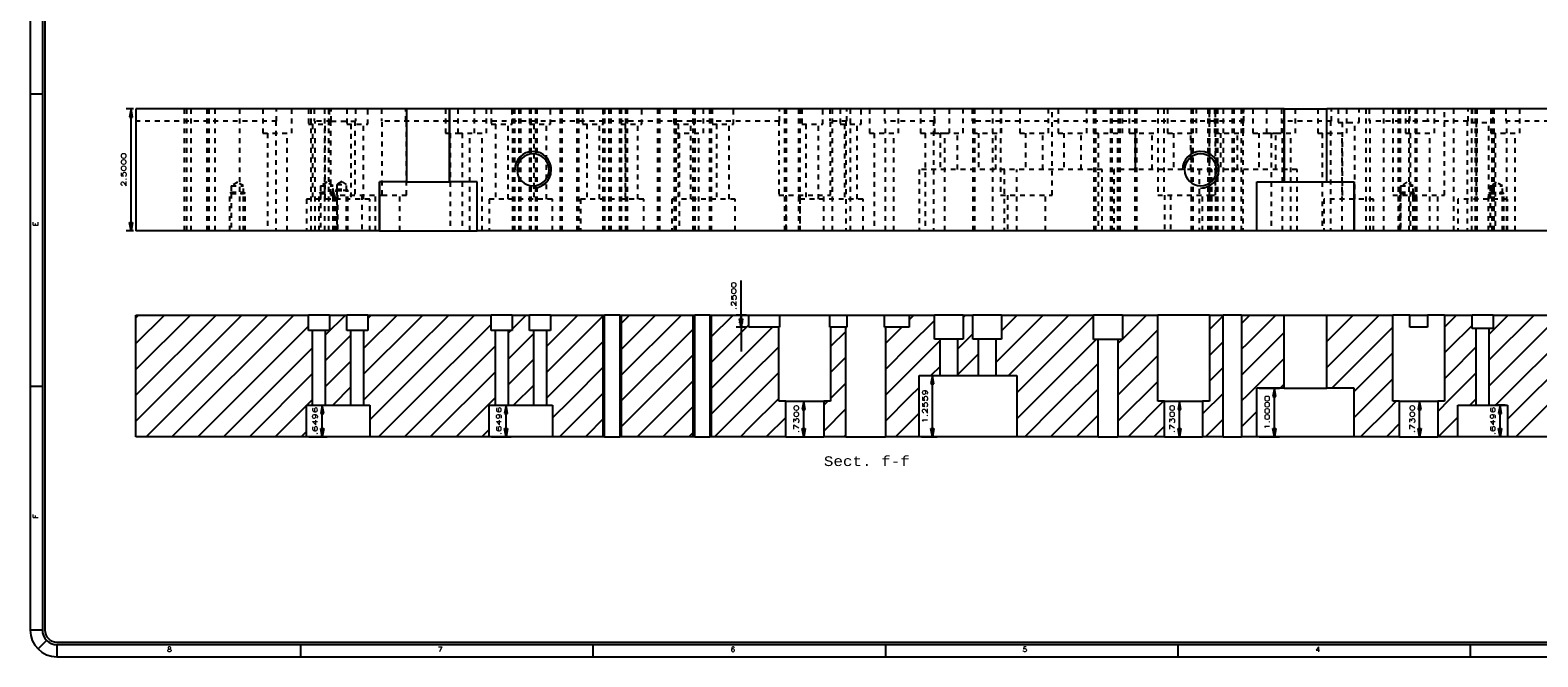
# Model space of a CAD drawing. Header units: inches. Extents: x 3 to 351, y 4 to 271.
# Tile 82 of 256: x 125 to 156, y 55 to 68. Entities that reach past the tile are written whole.
import ezdxf
from ezdxf.enums import TextEntityAlignment as Align

# ---------------------------------------------------------------- set-up
doc = ezdxf.new("R2010")
doc.units = ezdxf.units.IN
doc.header["$LTSCALE"] = 0.5
doc.header["$MEASUREMENT"] = 0
doc.linetypes.add('HIDDEN', pattern=[0.225, 0.15, -0.075])
doc.layers.add('MFB', color=7, linetype='Continuous')
doc.layers.add('PLOTVIEW1', color=7, linetype='Continuous')
doc.styles.add('VERO0-Simplex', font='simplex_.ttf')
doc.styles.add('VERO2-Courier New', font='cour.ttf')
doc.styles.add('VERO5-RomanD', font='romand__.ttf')

# ---------------------------------------------------------------- blocks, each defined once
blk = doc.blocks.new('ArrowheadClosed')
at = {"color": 0}
for p, q in [((0, 0), (-1, 0.18)), ((-1, 0.18), (-1, -0.18)), ((-1, -0.18), (0, 0))]:
    blk.add_line(p, q, dxfattribs=at)

msp = doc.modelspace()

# ---------------------------------------------------------------- linework, layer by layer
at = {"layer": 'MFB', "color": 56, "linetype": 'Continuous'}
for p, q in [((127.322, 65.897), (127.172, 65.897)), ((127.272, 63.397), (127.272, 65.897)), ((127.322, 63.397), (127.172, 63.397)), ((139.791, 61.665), (139.791, 62.373)), ((139.903, 61.665), (139.691, 61.665)), ((139.791, 61.415), (139.791, 61.665)), ((139.903, 61.415), (139.691, 61.415)), ((139.791, 61.415), (139.791, 60.915)), ((143.493, 60.421), (143.816, 60.421)), ((143.716, 59.165), (143.716, 60.421)), ((150.422, 60.165), (150.837, 60.165)), ((150.737, 59.165), (150.737, 60.165)), ((130.922, 59.815), (131.297, 59.815)), ((131.197, 59.165), (131.197, 59.815)), ((134.672, 59.815), (135.07, 59.815)), ((134.97, 59.165), (134.97, 59.815)), ((140.756, 59.895), (141.176, 59.895)), ((141.076, 59.165), (141.076, 59.895)), ((148.531, 59.895), (148.888, 59.895)), ((148.788, 59.165), (148.788, 59.895)), ((153.356, 59.895), (153.815, 59.895)), ((153.715, 59.165), (153.715, 59.895)), ((155.471, 59.815), (155.268, 59.815)), ((155.368, 59.165), (155.368, 59.815)), ((130.922, 59.165), (131.297, 59.165)), ((134.672, 59.165), (135.07, 59.165)), ((140.756, 59.165), (141.176, 59.165)), ((143.493, 59.165), (143.816, 59.165)), ((148.531, 59.165), (148.888, 59.165)), ((150.422, 59.165), (150.837, 59.165)), ((153.356, 59.165), (153.815, 59.165)), ((155.471, 59.165), (155.268, 59.165))]:
    msp.add_line(p, q, dxfattribs=at)
at = {"layer": 'MFB', "color": 254, "linetype": 'Continuous'}
for p, q in [((132.934, 65.897), (127.372, 65.897)), ((127.372, 65.897), (127.372, 63.397)), ((132.934, 64.397), (132.934, 65.897)), ((133.809, 65.897), (132.934, 65.897)), ((133.809, 64.397), (133.809, 65.897)), ((133.809, 65.897), (133.809, 64.397)), ((150.934, 65.897), (133.809, 65.897)), ((150.934, 65.897), (150.934, 64.397)), ((150.934, 64.397), (150.934, 65.897)), ((150.934, 65.897), (151.809, 65.897)), ((151.809, 64.397), (151.809, 65.897)), ((157.372, 65.897), (151.809, 65.897)), ((132.934, 64.397), (132.372, 64.397)), ((132.372, 64.397), (132.372, 63.397)), ((132.372, 63.397), (132.372, 64.397)), ((132.934, 64.397), (133.809, 64.397)), ((134.372, 64.397), (133.809, 64.397)), ((134.372, 63.397), (134.372, 64.397)), ((150.372, 64.397), (150.934, 64.397)), ((150.372, 63.397), (150.372, 64.397)), ((150.934, 64.397), (151.809, 64.397)), ((151.809, 64.397), (152.372, 64.397)), ((152.372, 64.397), (152.372, 63.397)), ((152.372, 63.397), (152.372, 64.397)), ((132.372, 63.397), (127.372, 63.397)), ((132.372, 63.397), (134.372, 63.397)), ((150.372, 63.397), (134.372, 63.397)), ((152.372, 63.397), (150.372, 63.397)), ((157.372, 63.397), (152.372, 63.397)), ((129.549, 61.665), (127.372, 59.487)), ((129.019, 61.665), (127.372, 60.018)), ((128.489, 61.665), (127.372, 60.548)), ((127.958, 61.665), (127.372, 61.078)), ((127.428, 61.665), (127.372, 61.609)), ((127.372, 59.165), (127.372, 61.665)), ((127.372, 61.665), (130.911, 61.665)), ((130.08, 61.665), (127.58, 59.165)), ((130.61, 61.665), (128.11, 59.165)), ((130.911, 61.35), (130.911, 61.665)), ((131.345, 61.665), (130.911, 61.665)), ((131.671, 61.665), (131.258, 61.252)), ((131.345, 61.665), (131.345, 61.35)), ((131.345, 61.665), (131.699, 61.665)), ((131.699, 61.35), (131.699, 61.665)), ((132.132, 61.665), (131.699, 61.665)), ((132.731, 61.665), (132.045, 60.979)), ((132.201, 61.665), (132.132, 61.596)), ((132.132, 61.665), (132.132, 61.35)), ((132.132, 61.665), (133.062, 61.665)), ((134.322, 61.665), (133.062, 60.405)), ((133.792, 61.665), (133.062, 60.935)), ((133.262, 61.665), (133.062, 61.465)), ((133.062, 61.665), (134.661, 61.665)), ((134.661, 61.35), (134.661, 61.665)), ((135.095, 61.665), (134.661, 61.665)), ((135.383, 61.665), (135.095, 61.376)), ((135.095, 61.665), (135.095, 61.35)), ((135.095, 61.665), (135.449, 61.665)), ((135.449, 61.35), (135.449, 61.665)), ((135.882, 61.665), (135.449, 61.665)), ((135.913, 61.665), (135.882, 61.633)), ((135.882, 61.665), (135.882, 61.35)), ((135.882, 61.665), (136.276, 61.665)), ((136.974, 61.665), (136.276, 60.967)), ((136.444, 61.665), (136.276, 61.497)), ((136.276, 61.665), (136.99, 61.665)), ((136.99, 59.165), (136.99, 61.665)), ((137.303, 61.665), (136.99, 61.665)), ((138.565, 61.665), (137.303, 60.403)), ((138.035, 61.665), (137.303, 60.933)), ((137.504, 61.665), (137.303, 61.464)), ((137.303, 61.665), (137.303, 59.165)), ((137.303, 61.665), (138.84, 61.665)), ((138.84, 59.165), (138.84, 61.665)), ((139.153, 61.665), (138.84, 61.665)), ((139.626, 61.665), (139.153, 61.192)), ((139.153, 61.665), (139.153, 59.165)), ((139.153, 61.665), (139.953, 61.665)), ((139.953, 61.665), (140.58, 61.665)), ((139.953, 61.415), (139.953, 61.665)), ((140.58, 61.665), (140.58, 61.415)), ((140.58, 61.665), (141.613, 61.665)), ((141.613, 61.415), (141.613, 61.665)), ((141.613, 61.665), (141.96, 61.665)), ((141.96, 61.665), (141.96, 61.415)), ((141.96, 61.665), (142.733, 61.665)), ((142.733, 61.415), (142.733, 61.665)), ((142.733, 61.665), (143.241, 61.665)), ((143.338, 61.665), (143.241, 61.568)), ((143.241, 61.665), (143.241, 61.415)), ((143.241, 61.665), (143.758, 61.665)), ((143.758, 61.169), (143.758, 61.665)), ((144.348, 61.665), (143.758, 61.665)), ((144.399, 61.665), (144.348, 61.615)), ((144.348, 61.665), (144.348, 61.169)), ((144.348, 61.665), (144.545, 61.665)), ((144.545, 61.169), (144.545, 61.665)), ((145.136, 61.665), (144.545, 61.665)), ((145.99, 61.665), (145.018, 60.693)), ((145.459, 61.665), (145.136, 61.341)), ((145.136, 61.665), (145.136, 61.169)), ((145.136, 61.665), (146.238, 61.665)), ((146.52, 61.665), (146.238, 61.383)), ((146.238, 61.665), (147.025, 61.665)), ((147.025, 61.639), (146.238, 60.852)), ((147.025, 61.165), (147.025, 61.665)), ((147.619, 61.665), (147.025, 61.665)), ((148.111, 61.665), (147.619, 61.173)), ((147.619, 61.665), (147.619, 61.165)), ((147.619, 61.665), (148.34, 61.665)), ((148.34, 59.895), (148.34, 61.665)), ((149.403, 61.665), (148.34, 61.665)), ((149.403, 61.665), (149.403, 59.895)), ((149.403, 61.665), (149.684, 61.665)), ((149.684, 61.647), (149.403, 61.366)), ((149.684, 59.165), (149.684, 61.665)), ((150.059, 61.665), (149.684, 61.665)), ((150.059, 61.665), (150.059, 59.165)), ((150.059, 61.665), (150.167, 61.665)), ((150.167, 61.599), (150.059, 61.492)), ((150.763, 61.665), (150.167, 61.069)), ((150.232, 61.665), (150.167, 61.599)), ((150.167, 61.665), (150.934, 61.665)), ((150.934, 60.165), (150.934, 61.665)), ((150.934, 61.665), (151.809, 61.665)), ((152.884, 61.665), (151.809, 60.59)), ((152.354, 61.665), (151.809, 61.121)), ((151.823, 61.665), (151.809, 61.651)), ((151.809, 60.165), (151.809, 61.665)), ((151.809, 61.665), (153.076, 61.665)), ((153.076, 61.665), (153.165, 61.665)), ((153.165, 59.895), (153.165, 61.665)), ((153.517, 61.665), (153.165, 61.665)), ((153.517, 61.415), (153.517, 61.665)), ((153.517, 61.665), (153.876, 61.665)), ((153.876, 61.665), (153.876, 61.415)), ((154.228, 61.665), (153.876, 61.665)), ((154.228, 61.665), (154.228, 59.895)), ((154.228, 61.665), (154.322, 61.665)), ((154.475, 61.665), (154.322, 61.512)), ((154.322, 61.665), (154.793, 61.665)), ((154.793, 61.389), (154.793, 61.665)), ((155.226, 61.665), (154.793, 61.665)), ((156.596, 61.665), (155.139, 60.208)), ((156.066, 61.665), (155.139, 60.738)), ((155.536, 61.665), (155.139, 61.268)), ((155.226, 61.665), (155.226, 61.389)), ((155.226, 61.665), (157.372, 61.665)), ((157.127, 61.665), (155.276, 59.815)), ((130.911, 61.436), (128.64, 59.165)), ((130.998, 61.35), (130.911, 61.35)), ((130.998, 59.815), (130.998, 61.35)), ((131.258, 61.35), (130.998, 61.35)), ((131.258, 61.35), (131.258, 59.815)), ((131.345, 61.35), (131.258, 61.35)), ((131.785, 61.35), (131.699, 61.35)), ((131.785, 59.815), (131.785, 61.35)), ((132.045, 61.35), (131.785, 61.35)), ((133.062, 61.465), (132.045, 60.449)), ((132.045, 61.35), (132.045, 59.815)), ((132.132, 61.35), (132.045, 61.35)), ((134.661, 61.474), (133.062, 59.874)), ((134.748, 61.35), (134.661, 61.35)), ((135.008, 61.35), (134.748, 61.35)), ((134.748, 59.815), (134.748, 61.35)), ((135.068, 61.35), (135.008, 61.29)), ((135.008, 61.35), (135.008, 59.815)), ((135.095, 61.35), (135.008, 61.35)), ((135.535, 61.287), (135.008, 60.759)), ((135.535, 61.35), (135.449, 61.35)), ((135.535, 59.815), (135.535, 61.35)), ((135.795, 61.35), (135.535, 61.35)), ((136.276, 61.497), (135.795, 61.017)), ((135.795, 61.35), (135.795, 59.815)), ((135.882, 61.35), (135.795, 61.35)), ((138.84, 61.41), (137.303, 59.873)), ((139.953, 61.462), (139.153, 60.662)), ((140.436, 61.415), (139.953, 60.932)), ((140.565, 61.415), (139.953, 61.415)), ((140.565, 59.895), (140.565, 61.415)), ((140.565, 61.415), (140.58, 61.415)), ((141.613, 61.415), (141.628, 61.415)), ((141.628, 61.415), (141.628, 59.895)), ((141.94, 61.415), (141.628, 61.415)), ((141.94, 61.328), (141.628, 61.016)), ((141.94, 59.165), (141.94, 61.415)), ((141.94, 61.415), (141.96, 61.415)), ((142.733, 61.415), (142.753, 61.415)), ((143.088, 61.415), (142.753, 61.08)), ((142.753, 61.415), (142.753, 59.165)), ((143.241, 61.415), (142.753, 61.415)), ((143.758, 61.554), (143.241, 61.038)), ((144.545, 61.281), (144.23, 60.966)), ((146.238, 61.383), (145.276, 60.421)), ((148.34, 61.364), (147.525, 60.548)), ((150.934, 61.306), (150.167, 60.539)), ((153.076, 61.327), (151.914, 60.165)), ((153.165, 61.416), (153.076, 61.327)), ((153.876, 61.415), (153.517, 61.415)), ((154.322, 61.512), (154.228, 61.418)), ((154.793, 61.452), (154.322, 60.982)), ((154.879, 61.389), (154.793, 61.389)), ((154.879, 59.815), (154.879, 61.389)), ((155.139, 61.389), (154.879, 61.389)), ((155.139, 61.389), (155.139, 59.815)), ((155.226, 61.389), (155.139, 61.389)), ((157.372, 61.38), (155.521, 59.529)), ((130.998, 60.992), (129.171, 59.165)), ((131.785, 61.249), (131.258, 60.722)), ((134.748, 61.03), (133.062, 59.344)), ((136.276, 60.967), (135.795, 60.486)), ((136.99, 61.151), (136.276, 60.436)), ((140.565, 61.014), (139.953, 60.402)), ((143.241, 61.038), (142.753, 60.55)), ((143.876, 61.142), (143.241, 60.508)), ((143.876, 61.169), (143.758, 61.169)), ((143.876, 60.421), (143.876, 61.169)), ((144.23, 61.169), (143.876, 61.169)), ((144.23, 61.169), (144.23, 60.421)), ((144.348, 61.169), (144.23, 61.169)), ((144.663, 61.169), (144.545, 61.169)), ((145.018, 61.169), (144.663, 61.169)), ((144.663, 60.421), (144.663, 61.169)), ((145.018, 61.169), (145.018, 60.421)), ((145.136, 61.169), (145.018, 61.169)), ((147.081, 61.165), (146.238, 60.322)), ((147.119, 61.165), (147.025, 61.165)), ((147.525, 61.165), (147.119, 61.165)), ((147.119, 59.165), (147.119, 61.165)), ((147.611, 61.165), (147.525, 61.079)), ((147.525, 61.165), (147.525, 59.165)), ((147.619, 61.165), (147.525, 61.165)), ((149.684, 61.117), (149.403, 60.836)), ((150.167, 61.069), (150.059, 60.962)), ((154.322, 60.982), (154.228, 60.888)), ((154.879, 61.009), (154.322, 60.452)), ((131.785, 60.719), (131.258, 60.191)), ((133.062, 60.935), (132.045, 59.918)), ((135.535, 60.757), (135.008, 60.229)), ((138.84, 60.88), (137.303, 59.342)), ((139.953, 60.932), (139.153, 60.132)), ((141.94, 60.798), (141.628, 60.485)), ((144.663, 60.869), (144.23, 60.436)), ((146.238, 60.852), (145.451, 60.065)), ((147.119, 60.673), (146.238, 59.792)), ((148.34, 60.834), (147.525, 60.018)), ((150.934, 60.776), (150.167, 60.008)), ((153.076, 60.797), (152.372, 60.092)), ((153.165, 60.886), (153.076, 60.797)), ((157.372, 60.849), (155.687, 59.165)), ((130.998, 60.462), (129.701, 59.165)), ((133.062, 60.405), (132.171, 59.514)), ((134.748, 60.5), (133.413, 59.165)), ((136.276, 60.436), (135.795, 59.956)), ((136.99, 60.621), (136.276, 59.906)), ((138.84, 60.349), (137.656, 59.165)), ((139.953, 60.402), (139.153, 59.601)), ((140.565, 60.483), (139.953, 59.871)), ((143.241, 60.508), (142.753, 60.019)), ((143.443, 59.165), (143.443, 60.421)), ((143.443, 60.421), (143.876, 60.421)), ((143.876, 60.612), (143.685, 60.421)), ((143.876, 60.421), (144.23, 60.421)), ((144.23, 60.421), (144.663, 60.421)), ((144.663, 60.421), (145.018, 60.421)), ((145.018, 60.421), (145.451, 60.421)), ((145.451, 60.421), (145.451, 59.165)), ((149.684, 60.587), (149.403, 60.305)), ((150.167, 60.539), (150.059, 60.431)), ((153.165, 60.355), (153.076, 60.266)), ((154.322, 60.452), (154.228, 60.357)), ((154.879, 60.478), (154.322, 59.921)), ((131.785, 60.189), (131.411, 59.815)), ((135.535, 60.226), (135.124, 59.815)), ((136.99, 60.09), (136.276, 59.376)), ((141.94, 60.267), (141.628, 59.955)), ((143.443, 60.179), (143.241, 59.977)), ((146.238, 60.322), (145.451, 59.535)), ((147.119, 60.142), (146.238, 59.261)), ((148.34, 60.303), (147.525, 59.488)), ((149.684, 60.056), (149.262, 59.634)), ((150.372, 59.165), (150.372, 60.165)), ((150.934, 60.165), (150.372, 60.165)), ((150.934, 60.246), (150.854, 60.165)), ((150.934, 60.165), (151.809, 60.165)), ((152.372, 60.165), (151.809, 60.165)), ((153.076, 60.266), (152.372, 59.562)), ((152.372, 59.165), (152.372, 60.165)), ((130.872, 59.806), (130.231, 59.165)), ((130.872, 59.165), (130.872, 59.815)), ((130.872, 59.815), (130.998, 59.815)), ((130.998, 59.932), (130.881, 59.815)), ((130.998, 59.815), (131.258, 59.815)), ((131.258, 59.815), (131.785, 59.815)), ((131.785, 59.815), (132.045, 59.815)), ((132.045, 59.815), (132.171, 59.815)), ((132.171, 59.815), (132.171, 59.165)), ((133.062, 59.874), (132.353, 59.165)), ((134.748, 59.969), (133.944, 59.165)), ((134.622, 59.815), (134.748, 59.815)), ((134.622, 59.165), (134.622, 59.815)), ((134.748, 59.815), (135.008, 59.815)), ((135.008, 59.815), (135.535, 59.815)), ((135.535, 59.815), (135.795, 59.815)), ((135.795, 59.815), (135.921, 59.815)), ((136.276, 59.906), (135.921, 59.552)), ((135.921, 59.815), (135.921, 59.165)), ((138.84, 59.819), (138.186, 59.165)), ((139.953, 59.871), (139.247, 59.165)), ((140.565, 59.953), (139.953, 59.341)), ((140.706, 59.895), (140.565, 59.895)), ((140.706, 59.165), (140.706, 59.895)), ((140.706, 59.895), (141.487, 59.895)), ((141.568, 59.895), (141.487, 59.814)), ((141.487, 59.895), (141.487, 59.165)), ((141.628, 59.895), (141.487, 59.895)), ((141.94, 59.737), (141.487, 59.284)), ((143.241, 59.977), (142.753, 59.489)), ((146.238, 59.792), (145.611, 59.165)), ((148.462, 59.895), (147.732, 59.165)), ((148.481, 59.895), (148.34, 59.895)), ((148.481, 59.165), (148.481, 59.895)), ((148.481, 59.895), (149.262, 59.895)), ((149.262, 59.895), (149.262, 59.165)), ((149.403, 59.895), (149.262, 59.895)), ((150.167, 60.008), (150.059, 59.901)), ((153.076, 59.736), (152.505, 59.165)), ((153.235, 59.895), (153.076, 59.736)), ((153.306, 59.895), (153.165, 59.895)), ((153.306, 59.165), (153.306, 59.895)), ((153.306, 59.895), (154.087, 59.895)), ((154.322, 59.921), (154.087, 59.686)), ((154.087, 59.895), (154.087, 59.165)), ((154.228, 59.895), (154.087, 59.895)), ((154.497, 59.165), (154.497, 59.815)), ((154.497, 59.815), (154.879, 59.815)), ((154.879, 59.948), (154.746, 59.815)), ((154.879, 59.815), (155.139, 59.815)), ((155.139, 59.815), (155.521, 59.815)), ((155.521, 59.815), (155.521, 59.165)), ((136.99, 59.56), (136.595, 59.165)), ((140.706, 59.563), (140.308, 59.165)), ((143.241, 59.447), (142.959, 59.165)), ((143.443, 59.648), (143.241, 59.447)), ((147.119, 59.612), (146.672, 59.165)), ((149.684, 59.526), (149.323, 59.165)), ((150.167, 59.478), (150.059, 59.371)), ((150.372, 59.683), (150.167, 59.478)), ((153.306, 59.435), (153.076, 59.206)), ((154.497, 59.566), (154.322, 59.391)), ((130.872, 59.165), (127.372, 59.165)), ((130.872, 59.275), (130.762, 59.165)), ((132.171, 59.165), (130.872, 59.165)), ((133.062, 59.165), (132.171, 59.165)), ((133.062, 59.344), (132.883, 59.165)), ((134.622, 59.165), (133.062, 59.165)), ((134.622, 59.313), (134.474, 59.165)), ((135.921, 59.165), (134.622, 59.165)), ((136.276, 59.165), (135.921, 59.165)), ((136.276, 59.376), (136.065, 59.165)), ((136.99, 59.165), (136.276, 59.165)), ((136.99, 59.165), (137.303, 59.165)), ((138.84, 59.165), (137.303, 59.165)), ((138.84, 59.289), (138.717, 59.165)), ((138.84, 59.165), (139.153, 59.165)), ((139.953, 59.165), (139.153, 59.165)), ((139.953, 59.341), (139.777, 59.165)), ((140.706, 59.165), (139.953, 59.165)), ((140.706, 59.165), (141.487, 59.165)), ((141.94, 59.165), (141.487, 59.165)), ((141.94, 59.207), (141.899, 59.165)), ((141.94, 59.165), (142.753, 59.165)), ((143.241, 59.165), (142.753, 59.165)), ((143.443, 59.165), (143.241, 59.165)), ((145.451, 59.165), (143.443, 59.165)), ((146.238, 59.165), (145.451, 59.165)), ((146.238, 59.261), (146.141, 59.165)), ((147.119, 59.165), (146.238, 59.165)), ((147.119, 59.165), (147.525, 59.165)), ((148.481, 59.165), (147.525, 59.165)), ((148.481, 59.383), (148.263, 59.165)), ((148.481, 59.165), (149.262, 59.165)), ((149.684, 59.165), (149.262, 59.165)), ((149.684, 59.165), (150.059, 59.165)), ((150.167, 59.165), (150.059, 59.165)), ((150.372, 59.165), (150.167, 59.165)), ((152.372, 59.165), (150.372, 59.165)), ((153.076, 59.165), (152.372, 59.165)), ((153.076, 59.206), (153.036, 59.165)), ((153.306, 59.165), (153.076, 59.165)), ((153.306, 59.165), (154.087, 59.165)), ((154.322, 59.165), (154.087, 59.165)), ((154.322, 59.391), (154.096, 59.165)), ((154.497, 59.165), (154.322, 59.165)), ((155.521, 59.165), (154.497, 59.165)), ((157.372, 59.165), (155.521, 59.165))]:
    msp.add_line(p, q, dxfattribs=at)
at = {"layer": 'MFB', "color": 254, "linetype": 'HIDDEN'}
for p, q in [((130.26, 65.647), (127.372, 65.647)), ((128.372, 63.397), (128.372, 65.897)), ((128.411, 65.897), (128.411, 63.397)), ((128.497, 65.897), (128.497, 63.397)), ((128.833, 63.397), (128.833, 65.897)), ((128.872, 63.397), (128.872, 65.897)), ((128.997, 63.397), (128.997, 65.897)), ((129.497, 65.897), (129.497, 63.397)), ((129.975, 65.897), (129.975, 65.397)), ((130.24, 65.647), (130.24, 63.397)), ((130.26, 65.647), (130.26, 65.897)), ((130.569, 65.397), (130.569, 65.897)), ((130.911, 65.897), (130.911, 65.582)), ((130.959, 65.897), (130.959, 63.397)), ((131.033, 65.897), (131.033, 65.647)), ((131.38, 65.647), (131.033, 65.647)), ((131.053, 63.397), (131.053, 65.647)), ((131.247, 63.397), (131.247, 65.897)), ((131.334, 63.397), (131.334, 65.897)), ((131.345, 65.582), (131.345, 65.897)), ((131.365, 65.647), (131.365, 64.127)), ((131.38, 65.647), (131.38, 65.897)), ((131.38, 65.647), (131.88, 65.647)), ((131.699, 65.897), (131.699, 65.582)), ((131.865, 65.647), (131.865, 64.127)), ((131.88, 65.897), (131.88, 65.647)), ((132.132, 65.582), (132.132, 65.897)), ((132.413, 65.897), (132.413, 65.647)), ((140.58, 65.647), (132.413, 65.647)), ((132.428, 64.127), (132.428, 65.647)), ((132.913, 65.647), (132.913, 65.897)), ((132.928, 64.127), (132.928, 65.647)), ((133.725, 65.897), (133.725, 65.397)), ((133.975, 65.897), (133.975, 65.397)), ((134.319, 65.397), (134.319, 65.897)), ((134.569, 65.397), (134.569, 65.897)), ((134.661, 65.897), (134.661, 65.582)), ((135.095, 65.582), (135.095, 65.897)), ((135.109, 63.397), (135.109, 65.897)), ((135.14, 65.897), (135.14, 63.397)), ((135.234, 63.397), (135.234, 65.897)), ((135.265, 65.897), (135.265, 63.397)), ((135.449, 65.897), (135.449, 65.582)), ((135.453, 63.397), (135.453, 65.897)), ((135.484, 63.397), (135.484, 65.897)), ((135.578, 63.397), (135.578, 65.897)), ((135.609, 63.397), (135.609, 65.897)), ((135.882, 65.582), (135.882, 65.897)), ((136.084, 63.397), (136.084, 65.897)), ((136.115, 65.897), (136.115, 63.397)), ((136.428, 63.397), (136.428, 65.897)), ((136.459, 63.397), (136.459, 65.897)), ((136.536, 65.897), (136.536, 65.582)), ((136.959, 63.397), (136.959, 65.897)), ((136.97, 65.582), (136.97, 65.897)), ((136.99, 65.897), (136.99, 63.397)), ((137.084, 63.397), (137.084, 65.897)), ((137.115, 65.897), (137.115, 63.397)), ((137.303, 63.397), (137.303, 65.897)), ((137.324, 65.897), (137.324, 65.582)), ((137.334, 63.397), (137.334, 65.897)), ((137.428, 63.397), (137.428, 65.897)), ((137.459, 63.397), (137.459, 65.897)), ((137.757, 65.582), (137.757, 65.897)), ((138.084, 63.397), (138.084, 65.897)), ((138.115, 65.897), (138.115, 63.397)), ((138.411, 65.897), (138.411, 65.582)), ((138.425, 65.897), (138.425, 65.397)), ((138.428, 63.397), (138.428, 65.897)), ((138.459, 63.397), (138.459, 65.897)), ((138.809, 63.397), (138.809, 65.897)), ((138.84, 65.897), (138.84, 63.397)), ((138.845, 65.582), (138.845, 65.897)), ((139.019, 65.397), (139.019, 65.897)), ((139.153, 63.397), (139.153, 65.897)), ((139.184, 63.397), (139.184, 65.897)), ((139.199, 65.897), (139.199, 65.582)), ((139.632, 65.582), (139.632, 65.897)), ((140.565, 65.647), (140.565, 64.127)), ((140.58, 65.647), (140.58, 65.897)), ((140.69, 63.397), (140.69, 65.897)), ((140.718, 65.897), (140.718, 63.397)), ((140.975, 63.397), (140.975, 65.897)), ((141.003, 63.397), (141.003, 65.897)), ((141.036, 65.897), (141.036, 65.582)), ((141.47, 65.582), (141.47, 65.897)), ((141.613, 65.897), (141.613, 65.647)), ((141.96, 65.647), (141.613, 65.647)), ((141.628, 64.127), (141.628, 65.647)), ((141.659, 65.897), (141.659, 63.397)), ((141.824, 65.897), (141.824, 65.582)), ((141.94, 65.647), (141.94, 63.397)), ((141.96, 65.647), (141.96, 65.897)), ((142.034, 63.397), (142.034, 65.897)), ((142.257, 65.582), (142.257, 65.897)), ((142.425, 65.897), (142.425, 65.397)), ((142.733, 65.897), (142.733, 65.647)), ((143.76, 65.647), (142.733, 65.647)), ((142.753, 63.397), (142.753, 65.647)), ((143.019, 65.397), (143.019, 65.897)), ((143.475, 65.897), (143.475, 65.397)), ((143.74, 65.647), (143.74, 63.397)), ((143.758, 65.897), (143.758, 65.401)), ((143.76, 65.647), (143.76, 65.897)), ((144.069, 65.397), (144.069, 65.897)), ((144.348, 65.401), (144.348, 65.897)), ((144.533, 65.897), (144.533, 65.647)), ((150.11, 65.647), (144.533, 65.647)), ((144.545, 65.897), (144.545, 65.401)), ((144.553, 63.397), (144.553, 65.647)), ((144.584, 65.897), (144.584, 63.397)), ((144.959, 63.397), (144.959, 65.897)), ((145.115, 65.897), (145.115, 64.127)), ((145.136, 65.401), (145.136, 65.897)), ((145.508, 65.897), (145.508, 65.401)), ((146.098, 65.401), (146.098, 65.897)), ((146.178, 64.127), (146.178, 65.897)), ((146.295, 65.897), (146.295, 65.401)), ((146.886, 65.401), (146.886, 65.897)), ((147.025, 65.897), (147.025, 65.397)), ((147.034, 63.397), (147.034, 65.897)), ((147.065, 65.897), (147.065, 63.397)), ((147.378, 63.397), (147.378, 65.897)), ((147.409, 63.397), (147.409, 65.897)), ((147.534, 63.397), (147.534, 65.897)), ((147.565, 65.897), (147.565, 63.397)), ((147.619, 65.397), (147.619, 65.897)), ((147.758, 65.897), (147.758, 65.401)), ((147.878, 63.397), (147.878, 65.897)), ((147.909, 63.397), (147.909, 65.897)), ((148.34, 65.897), (148.34, 64.127)), ((148.348, 65.401), (148.348, 65.897)), ((148.465, 65.897), (148.465, 64.127)), ((148.545, 65.897), (148.545, 65.401)), ((149.034, 63.397), (149.034, 65.897)), ((149.065, 65.897), (149.065, 63.397)), ((149.136, 65.401), (149.136, 65.897)), ((149.378, 63.397), (149.378, 65.897)), ((149.403, 64.127), (149.403, 65.897)), ((149.409, 63.397), (149.409, 65.897)), ((149.508, 65.897), (149.508, 65.401)), ((149.528, 64.127), (149.528, 65.897)), ((149.534, 63.397), (149.534, 65.897)), ((149.565, 65.897), (149.565, 63.397)), ((149.684, 65.897), (149.684, 63.397)), ((149.878, 63.397), (149.878, 65.897)), ((149.909, 63.397), (149.909, 65.897)), ((150.059, 63.397), (150.059, 65.897)), ((150.09, 65.647), (150.09, 63.397)), ((150.098, 65.401), (150.098, 65.897)), ((150.11, 65.647), (150.11, 65.897)), ((150.295, 65.897), (150.295, 65.401)), ((150.575, 65.897), (150.575, 65.397)), ((150.883, 65.897), (150.883, 65.647)), ((151.91, 65.647), (150.883, 65.647)), ((150.886, 65.401), (150.886, 65.897)), ((150.903, 63.397), (150.903, 65.647)), ((151.169, 65.397), (151.169, 65.897)), ((151.625, 65.897), (151.625, 65.397)), ((151.89, 65.647), (151.89, 63.397)), ((151.91, 65.647), (151.91, 65.897)), ((152.043, 65.897), (152.043, 65.621)), ((152.043, 65.621), (152.476, 65.621)), ((152.129, 65.621), (152.129, 64.047)), ((152.219, 65.397), (152.219, 65.897)), ((152.389, 64.047), (152.389, 65.621)), ((152.476, 65.621), (152.476, 65.897)), ((152.609, 65.897), (152.609, 63.397)), ((152.683, 65.897), (152.683, 65.647)), ((153.517, 65.647), (152.683, 65.647)), ((152.703, 63.397), (152.703, 65.647)), ((152.984, 63.397), (152.984, 65.897)), ((153.165, 65.897), (153.165, 64.127)), ((153.284, 63.397), (153.284, 65.897)), ((153.315, 65.897), (153.315, 63.397)), ((153.425, 65.897), (153.425, 65.397)), ((153.497, 65.897), (153.497, 63.397)), ((153.517, 65.647), (153.517, 65.897)), ((153.876, 65.647), (153.517, 65.647)), ((153.628, 63.397), (153.628, 65.897)), ((153.659, 63.397), (153.659, 65.897)), ((153.876, 65.897), (153.876, 65.647)), ((154.71, 65.647), (153.876, 65.647)), ((154.019, 65.397), (154.019, 65.897)), ((154.228, 64.127), (154.228, 65.897)), ((154.409, 65.897), (154.409, 63.397)), ((154.69, 65.647), (154.69, 63.397)), ((154.71, 65.647), (154.71, 65.897)), ((154.784, 63.397), (154.784, 65.897)), ((154.793, 65.897), (154.793, 65.621)), ((154.793, 65.621), (155.226, 65.621)), ((154.859, 63.397), (154.859, 65.897)), ((154.879, 65.621), (154.879, 64.047)), ((154.89, 65.897), (154.89, 63.397)), ((155.139, 64.047), (155.139, 65.621)), ((155.175, 65.897), (155.175, 65.397)), ((155.203, 63.397), (155.203, 65.897)), ((155.226, 65.621), (155.226, 65.897)), ((155.234, 63.397), (155.234, 65.897)), ((155.247, 63.397), (155.247, 65.897)), ((155.483, 65.897), (155.483, 65.647)), ((157.372, 65.647), (155.483, 65.647)), ((155.503, 63.397), (155.503, 65.647)), ((155.769, 65.397), (155.769, 65.897)), ((129.975, 65.397), (130.569, 65.397)), ((130.069, 65.397), (130.069, 63.397)), ((130.475, 63.397), (130.475, 65.397)), ((130.911, 65.582), (131.345, 65.582)), ((130.998, 65.582), (130.998, 64.047)), ((131.258, 64.047), (131.258, 65.582)), ((131.699, 65.582), (132.132, 65.582)), ((131.785, 65.582), (131.785, 64.047)), ((132.045, 64.047), (132.045, 65.582)), ((133.725, 65.397), (133.975, 65.397)), ((133.819, 65.397), (133.819, 63.397)), ((133.975, 65.397), (134.569, 65.397)), ((134.069, 65.397), (134.069, 63.397)), ((134.225, 63.397), (134.225, 65.397)), ((134.475, 63.397), (134.475, 65.397)), ((134.661, 65.582), (135.095, 65.582)), ((134.748, 65.582), (134.748, 64.047)), ((135.008, 64.047), (135.008, 65.582)), ((135.449, 65.582), (135.882, 65.582)), ((135.535, 65.582), (135.535, 64.047)), ((135.795, 64.047), (135.795, 65.582)), ((136.536, 65.582), (136.97, 65.582)), ((136.623, 65.582), (136.623, 64.047)), ((136.883, 64.047), (136.883, 65.582)), ((137.324, 65.582), (137.757, 65.582)), ((137.41, 65.582), (137.41, 64.047)), ((137.67, 64.047), (137.67, 65.582)), ((138.411, 65.582), (138.845, 65.582)), ((138.425, 65.397), (139.019, 65.397)), ((138.498, 65.582), (138.498, 64.047)), ((138.519, 65.397), (138.519, 63.397)), ((138.758, 64.047), (138.758, 65.582)), ((138.925, 63.397), (138.925, 65.397)), ((139.199, 65.582), (139.632, 65.582)), ((139.285, 65.582), (139.285, 64.047)), ((139.545, 64.047), (139.545, 65.582)), ((141.036, 65.582), (141.47, 65.582)), ((141.123, 65.582), (141.123, 64.047)), ((141.383, 64.047), (141.383, 65.582)), ((141.824, 65.582), (142.257, 65.582)), ((141.91, 65.582), (141.91, 64.047)), ((142.17, 64.047), (142.17, 65.582)), ((142.425, 65.397), (143.019, 65.397)), ((142.519, 65.397), (142.519, 63.397)), ((142.925, 63.397), (142.925, 65.397)), ((143.475, 65.397), (144.069, 65.397)), ((143.569, 65.397), (143.569, 63.397)), ((143.758, 65.401), (144.348, 65.401)), ((143.876, 65.401), (143.876, 64.653)), ((143.975, 63.397), (143.975, 65.397)), ((144.23, 64.653), (144.23, 65.401)), ((144.545, 65.401), (145.136, 65.401)), ((144.663, 65.401), (144.663, 64.653)), ((145.018, 64.653), (145.018, 65.401)), ((145.508, 65.401), (146.098, 65.401)), ((145.626, 65.401), (145.626, 64.653)), ((145.98, 64.653), (145.98, 65.401)), ((146.295, 65.401), (146.886, 65.401)), ((146.413, 65.401), (146.413, 64.653)), ((146.768, 64.653), (146.768, 65.401)), ((147.025, 65.397), (147.619, 65.397)), ((147.119, 65.397), (147.119, 63.397)), ((147.525, 63.397), (147.525, 65.397)), ((147.758, 65.401), (148.348, 65.401)), ((147.876, 65.401), (147.876, 64.653)), ((148.23, 64.653), (148.23, 65.401)), ((148.545, 65.401), (149.136, 65.401)), ((148.663, 65.401), (148.663, 64.653)), ((149.018, 64.653), (149.018, 65.401)), ((149.508, 65.401), (150.098, 65.401)), ((149.626, 65.401), (149.626, 64.653)), ((149.98, 64.653), (149.98, 65.401)), ((150.295, 65.401), (150.886, 65.401)), ((150.413, 65.401), (150.413, 64.653)), ((150.575, 65.397), (151.169, 65.397)), ((150.669, 65.397), (150.669, 63.397)), ((150.768, 64.653), (150.768, 65.401)), ((151.075, 63.397), (151.075, 65.397)), ((151.625, 65.397), (152.219, 65.397)), ((151.719, 65.397), (151.719, 63.397)), ((152.125, 63.397), (152.125, 65.397)), ((153.425, 65.397), (154.019, 65.397)), ((153.519, 65.397), (153.519, 63.397)), ((153.925, 63.397), (153.925, 65.397)), ((155.175, 65.397), (155.769, 65.397)), ((155.269, 65.397), (155.269, 63.397)), ((155.675, 63.397), (155.675, 65.397)), ((129.455, 64.39), (129.326, 64.316)), ((129.583, 64.316), (129.455, 64.39)), ((131.289, 64.39), (131.16, 64.316)), ((131.417, 64.316), (131.289, 64.39)), ((131.597, 64.405), (131.496, 64.347)), ((131.697, 64.347), (131.597, 64.405)), ((145.193, 64.653), (143.443, 64.653)), ((143.443, 64.653), (143.443, 63.397)), ((147.201, 64.653), (145.193, 64.653)), ((145.193, 64.653), (145.193, 63.397)), ((145.451, 63.397), (145.451, 64.653)), ((147.201, 63.397), (147.201, 64.653)), ((149.451, 64.653), (147.443, 64.653)), ((147.443, 64.653), (147.443, 63.397)), ((149.193, 64.653), (149.193, 63.397)), ((149.451, 63.397), (149.451, 64.653)), ((151.201, 64.653), (149.451, 64.653)), ((151.201, 63.397), (151.201, 64.653)), ((153.455, 64.39), (153.326, 64.316)), ((153.583, 64.316), (153.455, 64.39)), ((155.289, 64.39), (155.16, 64.316)), ((155.417, 64.316), (155.289, 64.39)), ((129.326, 64.187), (129.298, 64.16)), ((129.298, 63.397), (129.298, 64.16)), ((129.611, 64.16), (129.298, 64.16)), ((129.326, 64.316), (129.583, 64.316)), ((129.326, 64.316), (129.326, 64.16)), ((129.326, 64.187), (129.583, 64.187)), ((129.326, 64.16), (129.583, 64.16)), ((129.326, 64.16), (129.326, 63.397)), ((129.583, 64.16), (129.583, 64.316)), ((129.583, 64.187), (129.611, 64.16)), ((129.583, 63.397), (129.583, 64.16)), ((129.611, 63.397), (129.611, 64.16)), ((132.171, 64.047), (130.872, 64.047)), ((130.872, 64.047), (130.872, 63.397)), ((131.16, 64.187), (131.132, 64.16)), ((131.132, 63.397), (131.132, 64.16)), ((131.445, 64.16), (131.132, 64.16)), ((131.16, 64.316), (131.417, 64.316)), ((131.16, 64.316), (131.16, 64.16)), ((131.16, 64.187), (131.417, 64.187)), ((131.16, 64.16), (131.417, 64.16)), ((131.16, 64.16), (131.16, 63.397)), ((131.365, 64.127), (132.428, 64.127)), ((131.417, 64.16), (131.417, 64.316)), ((131.417, 64.187), (131.445, 64.16)), ((131.417, 63.397), (131.417, 64.16)), ((131.445, 63.397), (131.445, 64.16)), ((131.496, 64.247), (131.472, 64.222)), ((131.472, 63.397), (131.472, 64.222)), ((131.722, 64.222), (131.472, 64.222)), ((131.496, 64.347), (131.697, 64.347)), ((131.496, 64.347), (131.496, 64.222)), ((131.496, 64.247), (131.697, 64.247)), ((131.496, 64.222), (131.697, 64.222)), ((131.496, 64.222), (131.496, 63.397)), ((131.506, 64.127), (131.506, 63.397)), ((131.697, 64.222), (131.697, 64.347)), ((131.697, 64.247), (131.722, 64.222)), ((131.697, 63.397), (131.697, 64.222)), ((131.722, 63.397), (131.722, 64.222)), ((132.006, 64.127), (132.006, 63.397)), ((132.171, 63.397), (132.171, 64.047)), ((132.287, 63.397), (132.287, 64.127)), ((132.428, 64.127), (132.928, 64.127)), ((132.787, 63.397), (132.787, 64.127)), ((135.921, 64.047), (134.622, 64.047)), ((134.622, 64.047), (134.622, 63.397)), ((135.921, 63.397), (135.921, 64.047)), ((137.796, 64.047), (136.497, 64.047)), ((136.497, 64.047), (136.497, 63.397)), ((137.796, 63.397), (137.796, 64.047)), ((139.671, 64.047), (138.372, 64.047)), ((138.372, 64.047), (138.372, 63.397)), ((139.671, 63.397), (139.671, 64.047)), ((140.565, 64.127), (141.628, 64.127)), ((140.706, 64.127), (140.706, 63.397)), ((142.296, 64.047), (140.997, 64.047)), ((140.997, 64.047), (140.997, 63.397)), ((141.487, 63.397), (141.487, 64.127)), ((142.296, 63.397), (142.296, 64.047)), ((145.115, 64.127), (146.178, 64.127)), ((145.256, 64.127), (145.256, 63.397)), ((146.037, 63.397), (146.037, 64.127)), ((148.34, 64.127), (149.403, 64.127)), ((148.481, 64.127), (148.481, 63.397)), ((148.606, 64.127), (148.606, 63.397)), ((149.262, 63.397), (149.262, 64.127)), ((149.387, 63.397), (149.387, 64.127)), ((149.403, 64.127), (149.528, 64.127)), ((152.771, 64.047), (151.747, 64.047)), ((151.747, 64.047), (151.747, 63.397)), ((152.771, 63.397), (152.771, 64.047)), ((153.165, 64.127), (154.228, 64.127)), ((153.326, 64.187), (153.298, 64.16)), ((153.298, 63.397), (153.298, 64.16)), ((153.611, 64.16), (153.298, 64.16)), ((153.306, 64.127), (153.306, 63.397)), ((153.326, 64.316), (153.583, 64.316)), ((153.326, 64.316), (153.326, 64.16)), ((153.326, 64.187), (153.583, 64.187)), ((153.326, 64.16), (153.583, 64.16)), ((153.326, 64.16), (153.326, 63.397)), ((153.583, 64.16), (153.583, 64.316)), ((153.583, 64.187), (153.611, 64.16)), ((153.583, 63.397), (153.583, 64.16)), ((153.611, 63.397), (153.611, 64.16)), ((154.087, 63.397), (154.087, 64.127)), ((155.521, 64.047), (154.497, 64.047)), ((154.497, 64.047), (154.497, 63.397)), ((155.16, 64.187), (155.132, 64.16)), ((155.132, 63.397), (155.132, 64.16)), ((155.445, 64.16), (155.132, 64.16)), ((155.16, 64.316), (155.417, 64.316)), ((155.16, 64.316), (155.16, 64.16)), ((155.16, 64.187), (155.417, 64.187)), ((155.16, 64.16), (155.417, 64.16)), ((155.16, 64.16), (155.16, 63.397)), ((155.417, 64.16), (155.417, 64.316)), ((155.417, 64.187), (155.445, 64.16)), ((155.417, 63.397), (155.417, 64.16)), ((155.445, 63.397), (155.445, 64.16)), ((155.521, 63.397), (155.521, 64.047))]:
    msp.add_line(p, q, dxfattribs=at)
at = {"layer": 'MFB', "color": 2, "linetype": 'Continuous'}
for p, q in [((136.959, 59.165), (136.959, 61.665)), ((137.334, 59.165), (137.334, 61.665)), ((138.809, 59.165), (138.809, 61.665)), ((139.184, 59.165), (139.184, 61.665))]:
    msp.add_line(p, q, dxfattribs=at)
at = {"layer": 'MFB', "color": 254, "linetype": 'Continuous', "extrusion": (0, 0, -1)}
for centre in [(-135.522, 64.647), (-149.222, 64.647)]:
    msp.add_circle(centre, 0.328, dxfattribs=at)
at = {"layer": 'MFB', "color": 2, "linetype": 'Continuous'}
for centre in [(135.522, 64.647), (149.222, 64.647)]:
    msp.add_arc(centre, 0.375, 270, 180, dxfattribs=at)
at = {"layer": 'MFB', "color": 254, "linetype": 'HIDDEN'}
for centre in [(135.522, 64.647), (149.222, 64.647)]:
    msp.add_arc(centre, 0.375, 270, 180, dxfattribs=at)
at = {"layer": 'PLOTVIEW1', "color": 97, "linetype": 'Continuous'}
for p, q in [((125.202, 89.198), (125.202, 55.198)), ((125.452, 89.198), (125.452, 55.198)), ((125.502, 89.198), (125.502, 55.198)), ((125.452, 66.198), (125.202, 66.198)), ((125.452, 60.198), (125.202, 60.198)), ((125.452, 55.198), (125.202, 55.198)), ((125.54, 54.985), (125.363, 54.809)), ((125.752, 54.948), (171.752, 54.948)), ((125.752, 54.898), (171.752, 54.898)), ((125.752, 54.898), (125.752, 54.648)), ((130.752, 54.898), (130.752, 54.648)), ((136.752, 54.898), (136.752, 54.648)), ((142.752, 54.898), (142.752, 54.648)), ((148.752, 54.898), (148.752, 54.648)), ((154.752, 54.898), (154.752, 54.648)), ((125.752, 54.648), (171.752, 54.648))]:
    msp.add_line(p, q, dxfattribs=at)
for radius in [0.55, 0.3, 0.25]:
    msp.add_arc((125.752, 55.198), radius, 180, 270, dxfattribs=at)

# ---------------------------------------------------------------- block references
at = {"layer": 'MFB', "color": 56, "linetype": 'Continuous', "xscale": 0.170138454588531, "yscale": 0.170138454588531, "zscale": 0.170138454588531, "rotation": 90}
for p in [(127.272, 65.897), (139.791, 61.665), (143.716, 60.421), (150.737, 60.165), (131.197, 59.815), (134.97, 59.815), (141.076, 59.895), (148.788, 59.895), (153.715, 59.895), (155.368, 59.815)]:
    msp.add_blockref('ArrowheadClosed', p, dxfattribs=at)
at = {"layer": 'MFB', "color": 56, "linetype": 'Continuous', "extrusion": (0, 0, -1), "xscale": 0.170138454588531, "yscale": 0.170138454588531, "zscale": 0.170138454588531, "rotation": 270}
for p in [(-127.272, 63.397), (-139.791, 61.415), (-131.197, 59.165), (-134.97, 59.165), (-141.076, 59.165), (-143.716, 59.165), (-148.788, 59.165), (-150.737, 59.165), (-153.715, 59.165), (-155.368, 59.165)]:
    msp.add_blockref('ArrowheadClosed', p, dxfattribs=at)

# ---------------------------------------------------------------- texts
at = {"layer": 'MFB', "color": 230, "linetype": 'Continuous', "style": 'VERO0-Simplex', "width": 1.358929}
msp.add_text('2.5000', height=0.1, rotation=90, dxfattribs=at).set_placement((127.172, 64.297), (127.172, 64.997), align=Align.FIT)
at = {"layer": 'MFB', "color": 7, "linetype": 'Continuous', "style": 'VERO0-Simplex'}
for s, width, p, p2 in [('.2500', 1.376302, (139.691, 61.768), (139.691, 62.348)), ('1.2559', 1.410379, (143.616, 59.443), (143.616, 60.143)), ('.6496', 1.376302, (131.097, 59.2), (131.097, 59.78)), ('.6496', 1.376302, (134.87, 59.2), (134.87, 59.78)), ('.7300', 1.376302, (140.976, 59.24), (140.976, 59.82)), ('.7300', 1.376302, (148.688, 59.24), (148.688, 59.82)), ('1.0000', 1.410379, (150.637, 59.315), (150.637, 60.015)), ('.7300', 1.376302, (153.615, 59.24), (153.615, 59.82)), ('.6496', 1.376302, (155.268, 59.2), (155.268, 59.78))]:
    msp.add_text(s, height=0.1, rotation=90, dxfattribs=dict(at, width=width)).set_placement(p, p2, align=Align.FIT)
at = {"layer": 'MFB', "color": 7, "linetype": 'Continuous', "style": 'VERO2-Courier New', "width": 0.932229}
msp.add_text('Sect. f-f', height=0.2, dxfattribs=at).set_placement((141.49, 58.565), (143.253, 58.565), align=Align.FIT)
at = {"layer": 'PLOTVIEW1', "color": 56, "linetype": 'Continuous', "style": 'VERO5-RomanD'}
for s, width, p, p2 in [('E', 1.001635, (125.366, 63.49), (125.366, 63.579)), ('F', 1.000299, (125.366, 57.492), (125.366, 57.577))]:
    msp.add_text(s, height=0.1, rotation=90, dxfattribs=dict(at, width=width)).set_placement(p, p2, align=Align.FIT)
at = {"layer": 'PLOTVIEW1', "color": 56, "linetype": 'Continuous', "style": 'VERO5-RomanD', "width": 1.000527}
for s, p, p2 in [('8', (128.013, 54.75), (128.107, 54.75)), ('7', (133.568, 54.75), (133.662, 54.75)), ('6', (139.577, 54.75), (139.671, 54.75)), ('5', (145.568, 54.75), (145.662, 54.75)), ('4', (151.577, 54.75), (151.671, 54.75))]:
    msp.add_text(s, height=0.1, dxfattribs=at).set_placement(p, p2, align=Align.FIT)

doc.saveas('drawing.dxf')
